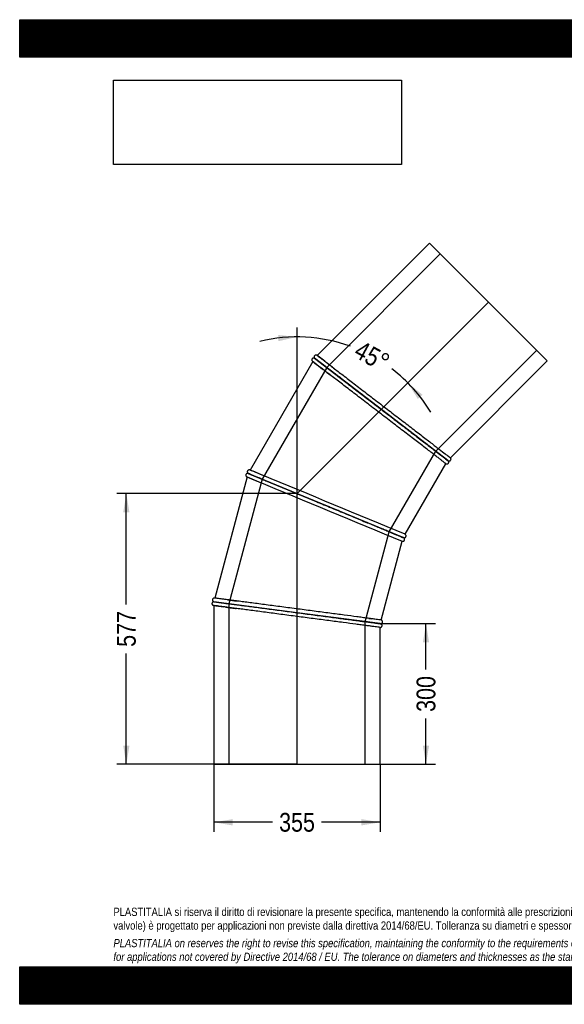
# Model space of a CAD drawing. Header units: millimetres. Extents: x 0 to 2970, y 0 to 2100.
# Tile 1 of 2: x 0 to 1162, y 0 to 2100. Entities that reach past the tile are written whole.
import ezdxf
from ezdxf.enums import TextEntityAlignment as Align
from ezdxf.lldxf.tags import DXFTag

# ---------------------------------------------------------------- set-up
doc = ezdxf.new("R2010")
doc.units = ezdxf.units.MM
doc.header["$LTSCALE"] = 10
for name, color, linetype in [('Default', 7, 'Continuous'), ('DV1_Default', 7, 'Continuous'), ('TUBO_X_GOMITO_45', 7, 'Continuous')]:
    doc.layers.add(name, color=color, linetype=linetype)
doc.styles.add('SEACAD_Arial_Narrow', font='ARIALN.TTF')
tags = doc.linetypes.add('HIDDEN2', pattern=[4.7625, 3.175, -1.5875]).pattern_tags.tags
tags[6:7] = [DXFTag(74, 4), DXFTag(75, 0), DXFTag(340, '0'), DXFTag(46, 0.0), DXFTag(50, 0.0), DXFTag(44, 0.0), DXFTag(45, 0.0)]
tags[4:5] = [DXFTag(74, 4), DXFTag(75, 0), DXFTag(340, '0'), DXFTag(46, 0.0), DXFTag(50, 0.0), DXFTag(44, 0.0), DXFTag(45, 0.0)]
tags = doc.linetypes.add('PHANTOM2', pattern=[31.75, 15.875, -3.175, 3.175, -3.175, 3.175, -3.175]).pattern_tags.tags
tags[14:15] = [DXFTag(74, 4), DXFTag(75, 0), DXFTag(340, '0'), DXFTag(46, 0.0), DXFTag(50, 0.0), DXFTag(44, 0.0), DXFTag(45, 0.0)]
tags[12:13] = [DXFTag(74, 4), DXFTag(75, 0), DXFTag(340, '0'), DXFTag(46, 0.0), DXFTag(50, 0.0), DXFTag(44, 0.0), DXFTag(45, 0.0)]
tags[10:11] = [DXFTag(74, 4), DXFTag(75, 0), DXFTag(340, '0'), DXFTag(46, 0.0), DXFTag(50, 0.0), DXFTag(44, 0.0), DXFTag(45, 0.0)]
tags[8:9] = [DXFTag(74, 4), DXFTag(75, 0), DXFTag(340, '0'), DXFTag(46, 0.0), DXFTag(50, 0.0), DXFTag(44, 0.0), DXFTag(45, 0.0)]
tags[6:7] = [DXFTag(74, 4), DXFTag(75, 0), DXFTag(340, '0'), DXFTag(46, 0.0), DXFTag(50, 0.0), DXFTag(44, 0.0), DXFTag(45, 0.0)]
tags[4:5] = [DXFTag(74, 4), DXFTag(75, 0), DXFTag(340, '0'), DXFTag(46, 0.0), DXFTag(50, 0.0), DXFTag(44, 0.0), DXFTag(45, 0.0)]
doc.dimstyles.new('Plastitalia', dxfattribs={"dimtxt": 40, "dimasz": 40, "dimexe": 20, "dimexo": 0, "dimgap": 10, "dimtad": 0, "dimdec": 0, "dimtxsty": 'SEACAD_Arial_Narrow', "dimblk1": '_SE_FILLED', "dimblk2": '_SE_FILLED', "dimsah": 1, "dimcen": 20, "dimadec": 0, "dimazin": 0, "dimtfac": 0.8, "dimtdec": 1, "dimtmove": 0, "dimatfit": 3, "dimfxl": 1, "dimtolj": 1, "dimarcsym": 0})
picture_1 = doc.add_image_def('image1.jpg', size_in_pixel=(4302, 1260))

# ---------------------------------------------------------------- blocks, each defined once
blk = doc.blocks.new('SE')
at = {"layer": 'DV1_Default', "color": 7, "linetype": 'PHANTOM2'}
for p in [(1000, 1497.6), (591.7, 511.9)]:
    blk.add_line(p, (591.7, 1089.3), dxfattribs=at)
at = {"layer": 'TUBO_X_GOMITO_45', "color": 7, "linetype": 'Continuous'}
for p, q in [((874.5, 1623.1), (635, 1383.6)), ((1125.5, 1372.1), (874.5, 1623.1)), ((625.3, 1371), (491.6, 1139.4)), ((628.5, 1378.2), (629.3, 1377.9)), ((771.6, 1268.8), (629.3, 1377.9)), ((629.4, 1377.9), (629.3, 1377.9)), ((629.3, 1377.9), (771.6, 1268.8)), ((629.3, 1377.9), (629.3, 1377.9)), ((919.1, 1165.6), (1125.5, 1372.1)), ((771.6, 1268.8), (771.6, 1268.8)), ((913.4, 1159.9), (771.6, 1268.8)), ((771.6, 1268.8), (771.6, 1268.8)), ((913.4, 1159.9), (775.7, 1265.6)), ((913.4, 1159.9), (913.4, 1159.9)), ((822.4, 1002.4), (909.4, 1153)), ((485.5, 1124.7), (416.3, 866.4)), ((486.7, 1132.5), (487.6, 1132.4)), ((487.6, 1132.5), (487.6, 1132.4)), ((653.2, 1063.8), (487.6, 1132.4)), ((487.6, 1132.4), (653.2, 1063.8)), ((487.6, 1132.4), (487.6, 1132.4)), ((653.2, 1063.8), (653.2, 1063.8)), ((818.4, 995.4), (653.2, 1063.8)), ((653.2, 1063.8), (653.2, 1063.8)), ((818.4, 995.4), (658.1, 1061.8)), ((771.3, 819.6), (816.3, 987.6)), ((818.4, 995.4), (818.4, 995.4)), ((592, 835.2), (414.2, 858.6)), ((414.2, 858.6), (414.2, 858.6)), ((592, 835.2), (414.2, 858.6)), ((414.2, 858.6), (414.2, 858.6)), ((414.2, 850.6), (414.2, 511.9)), ((592, 835.2), (592, 835.2)), ((769.2, 811.9), (592, 835.2)), ((592, 835.2), (592, 835.2)), ((769.2, 811.9), (592, 835.2)), ((769.2, 511.9), (769.2, 803.8)), ((414.2, 511.9), (769.2, 511.9))]:
    blk.add_line(p, q, dxfattribs=at)
at = {"layer": 'TUBO_X_GOMITO_45', "color": 7, "linetype": 'HIDDEN2'}
for p, q in [((897.3, 1600.3), (655.1, 1358.1)), ((887.6, 1179.7), (1102.8, 1394.8)), ((655.1, 1358.1), (517.6, 1120)), ((642.5, 1357.7), (647.8, 1353.7)), ((788.4, 1007.8), (887.6, 1179.7)), ((517.6, 1120), (446.4, 854.4)), ((505.5, 1116.3), (511.7, 1113.8)), ((737, 816.1), (788.4, 1007.8)), ((446.4, 854.4), (446.4, 511.9)), ((737, 511.9), (737, 816.1))]:
    blk.add_line(p, q, dxfattribs=at)
at = {"layer": 'TUBO_X_GOMITO_45', "color": 7, "linetype": 'Continuous'}
for centre, radius, start, end in [((2806.7, 4192.5), 3566.5, 232.2773, 232.6302), ((615.2, 1357.4), 24.7, 52.0419, 57.3702), ((-3176.6, -3612.8), 6284.3, 52.41307, 52.67019), ((4571.7, 5955.8), 6031.8, 232.41405, 232.6724), ((-1982.6, -4881.2), 6509.2, 67.41356, 67.66776), ((1862.3, 4414.7), 3566.5, 247.2773, 247.6302), ((479.2, 1109), 24.7, 67.0419, 72.3702), ((179913.9, 433835.4), 468436.9, 247.480732, 247.521898), ((-178606, -431708.3), 468436.9, 67.478102, 67.518435), ((3168, 6713.4), 6181.9, 247.41372, 247.67099), ((-415.4, -5589.5), 6509.2, 82.41356, 82.66776), ((835.7, 3952.5), 3130.5, 262.2445, 262.6493), ((1558.8, 6943.2), 6181.9, 262.41372, 262.67099), ((357.1, -2222.1), 3061.8, 82.2456, 82.6439)]:
    blk.add_arc(centre, radius, start, end, dxfattribs=at)
at = {"layer": 'TUBO_X_GOMITO_45', "color": 7, "linetype": 'HIDDEN2'}
for centre, radius, start, end in [((-3313.2, -3791.5), 6509.2, 52.41356, 52.4458), ((2864.4, 4267.3), 3660.9, 232.6082, 232.6321), ((-178606, -431708.3), 468436.9, 67.518435, 67.521898), ((179913.9, 433835.4), 468436.9, 247.478102, 247.480732), ((1898.7, 4501.8), 3660.9, 247.6082, 247.6321), ((-11.8, -4972.4), 5836.7, 82.51418, 82.62932)]:
    blk.add_arc(centre, radius, start, end, dxfattribs=at)
at = {"layer": 'TUBO_X_GOMITO_45', "color": 7, "linetype": 'Continuous'}
for points, knots in [([(628.5, 1378.2), (628.1, 1378.3), (627.5, 1378.5), (626.4, 1378.4), (625.5, 1378), (624.6, 1377.4), (624, 1376.8), (623.5, 1375.9), (623.3, 1374.9), (623.3, 1374), (623.5, 1373.1), (623.9, 1372.2), (624.3, 1371.8), (624.6, 1371.5)], [0, 0, 0, 0, 0.101767, 0.183454, 0.299217, 0.384734, 0.460415, 0.546466, 0.664105, 0.736485, 0.817598, 0.906207, 1, 1, 1, 1]), ([(634.2, 1384.2), (633.9, 1384.4), (633.3, 1384.7), (632, 1384.8), (630.8, 1384.6), (629.8, 1384), (629.2, 1383.4), (628.6, 1382.7), (628.3, 1381.9), (628.2, 1381), (628.2, 1380), (628.6, 1378.9), (629.1, 1378.3), (629.4, 1377.9)], [0, 0, 0, 0, 0.095069, 0.180283, 0.316281, 0.411659, 0.47699, 0.544307, 0.635368, 0.699911, 0.780944, 0.880914, 1, 1, 1, 1]), ([(771.6, 1268.8), (766.9, 1272.3), (762.3, 1275.9), (753, 1283), (748.4, 1286.5), (739.3, 1293.5), (734.8, 1297), (725.9, 1303.8), (721.5, 1307.2), (708.7, 1317.1), (700.4, 1323.4), (688.8, 1332.3), (685, 1335.2), (677.8, 1340.7), (674.4, 1343.4), (667.8, 1348.4), (664.6, 1350.9), (658.7, 1355.4), (656, 1357.5), (650.8, 1361.4), (648.4, 1363.3), (644.1, 1366.6), (642, 1368.2), (638.5, 1370.9), (636.9, 1372.2), (634.1, 1374.3), (633, 1375.1), (630.3, 1377.2), (629.3, 1377.9), (629.3, 1377.9)], [0, 0, 0, 0, 0.03125, 0.03125, 0.0625, 0.0625, 0.09375, 0.09375, 0.125, 0.125, 0.1875, 0.1875, 0.21875, 0.21875, 0.25, 0.25, 0.28125, 0.28125, 0.3125, 0.3125, 0.34375, 0.34375, 0.375, 0.375, 0.40625, 0.40625, 0.4375, 0.4375, 0.4996596, 0.4996596, 0.4996596, 0.4996596]), ([(629.3, 1377.9), (629.3, 1377.9), (629.3, 1377.9), (629.3, 1377.9), (629.6, 1377.7), (630.5, 1377), (631.2, 1376.4), (633, 1375), (634.2, 1374.1), (636.9, 1372), (638.5, 1370.8), (642.1, 1368.1), (644, 1366.6), (648.4, 1363.2), (650.8, 1361.4), (656.1, 1357.4), (658.9, 1355.2), (664.8, 1350.7), (668, 1348.2), (674.6, 1343.2), (678, 1340.5), (685.3, 1335), (689, 1332.1), (700.7, 1323.2), (708.9, 1316.8), (721.8, 1306.9), (726.2, 1303.5), (735.1, 1296.7), (739.6, 1293.3), (753.1, 1282.9), (762.3, 1275.9), (771.6, 1268.8)], [0.4996579, 0.4996579, 0.4996579, 0.4996579, 0.5, 0.5, 0.53125, 0.53125, 0.5625, 0.5625, 0.59375, 0.59375, 0.625, 0.625, 0.65625, 0.65625, 0.6875, 0.6875, 0.71875, 0.71875, 0.75, 0.75, 0.78125, 0.78125, 0.8125, 0.8125, 0.875, 0.875, 0.90625, 0.90625, 0.9375, 0.9375, 1, 1, 1, 1]), ([(656.9, 1366.8), (657.6, 1366.3), (658.3, 1365.7), (661.6, 1363.2), (664.4, 1361.1), (670.3, 1356.5), (673.5, 1354.1), (680.1, 1349), (683.5, 1346.4), (690.7, 1340.9), (694.5, 1338), (706.1, 1329.1), (714.3, 1322.8), (727.2, 1312.9), (731.6, 1309.5), (740.5, 1302.7), (745, 1299.2), (754.1, 1292.3), (758.7, 1288.7), (767.9, 1281.7), (772.5, 1278.2), (781.6, 1271.1), (786.2, 1267.6), (795.4, 1260.6), (800, 1257), (809.1, 1250.1), (813.6, 1246.6), (822.5, 1239.8), (826.9, 1236.4), (839.7, 1226.5), (848, 1220.2), (859.6, 1211.3), (863.4, 1208.4), (870.6, 1202.9), (874, 1200.2), (880.6, 1195.2), (883.8, 1192.7), (889.7, 1188.2), (892.4, 1186.1), (900.1, 1180.2), (904.5, 1176.8), (909.9, 1172.6), (911.5, 1171.4), (914.2, 1169.3), (915.4, 1168.5), (918.1, 1166.3), (919.1, 1165.6), (919.1, 1165.6)], [0.589521, 0.589521, 0.589521, 0.589521, 0.59375, 0.59375, 0.609375, 0.609375, 0.625, 0.625, 0.640625, 0.640625, 0.65625, 0.65625, 0.6875, 0.6875, 0.703125, 0.703125, 0.71875, 0.71875, 0.734375, 0.734375, 0.75, 0.75, 0.765625, 0.765625, 0.78125, 0.78125, 0.796875, 0.796875, 0.8125, 0.8125, 0.84375, 0.84375, 0.859375, 0.859375, 0.875, 0.875, 0.890625, 0.890625, 0.90625, 0.90625, 0.9375, 0.9375, 0.953125, 0.953125, 0.96875, 0.96875, 1, 1, 1, 1]), ([(909.4, 1153), (909.4, 1153), (909.1, 1153.2), (908.2, 1153.9), (907.5, 1154.4), (905.7, 1155.8), (904.5, 1156.7), (901.8, 1158.8), (900.3, 1160), (896.7, 1162.7), (894.7, 1164.2), (890.4, 1167.6), (888, 1169.4), (882.8, 1173.4), (880, 1175.5), (874, 1180.1), (870.9, 1182.5), (861, 1190.1), (853.8, 1195.6), (842.1, 1204.5), (838.1, 1207.6), (829.9, 1213.9), (825.7, 1217.1), (817.1, 1223.7), (812.7, 1227.1), (803.9, 1233.9), (799.4, 1237.3), (790.4, 1244.2), (785.9, 1247.7), (776.7, 1254.7), (772.1, 1258.3), (762.8, 1265.4), (758.2, 1269), (749, 1276), (744.3, 1279.6), (735.2, 1286.6), (730.7, 1290), (721.9, 1296.8), (717.5, 1300.2), (704.6, 1310.1), (696.3, 1316.4), (684.7, 1325.3), (681, 1328.2), (673.8, 1333.7), (670.3, 1336.4), (663.7, 1341.4), (660.6, 1343.9), (654.7, 1348.4), (652, 1350.5), (646.9, 1354.4), (644.5, 1356.2), (642.4, 1357.9)], [0, 0, 0, 0, 0.015625, 0.015625, 0.03125, 0.03125, 0.046875, 0.046875, 0.0625, 0.0625, 0.078125, 0.078125, 0.09375, 0.09375, 0.109375, 0.109375, 0.125, 0.125, 0.15625, 0.15625, 0.171875, 0.171875, 0.1875, 0.1875, 0.203125, 0.203125, 0.21875, 0.21875, 0.234375, 0.234375, 0.25, 0.25, 0.265625, 0.265625, 0.28125, 0.28125, 0.296875, 0.296875, 0.3125, 0.3125, 0.34375, 0.34375, 0.359375, 0.359375, 0.375, 0.375, 0.390625, 0.390625, 0.40625, 0.40625, 0.4215882, 0.4215882, 0.4215882, 0.4215882]), ([(892.2, 1176.2), (891.3, 1176.9), (890.4, 1177.6), (886.8, 1180.4), (884, 1182.5), (878.1, 1187.1), (874.9, 1189.5), (865, 1197.1), (857.8, 1202.6), (846.2, 1211.5), (842.2, 1214.6), (834, 1220.9), (829.8, 1224.1), (821.2, 1230.7), (816.8, 1234.1), (808, 1240.8), (803.5, 1244.2), (794.5, 1251.1), (790, 1254.6), (780.8, 1261.7), (776.2, 1265.2), (771.6, 1268.8)], [0.6756243, 0.6756243, 0.6756243, 0.6756243, 0.6875, 0.6875, 0.71875, 0.71875, 0.75, 0.75, 0.8125, 0.8125, 0.84375, 0.84375, 0.875, 0.875, 0.90625, 0.90625, 0.9375, 0.9375, 0.96875, 0.96875, 1, 1, 1, 1]), ([(771.6, 1268.8), (776.2, 1265.2), (780.8, 1261.7), (790.1, 1254.6), (794.7, 1251.1), (803.7, 1244.1), (808.2, 1240.6), (817.1, 1233.8), (821.5, 1230.5), (834.3, 1220.6), (842.6, 1214.3), (854.1, 1205.4), (857.9, 1202.5), (865.1, 1197), (868.5, 1194.4), (875.1, 1189.3), (878.2, 1186.9), (884.1, 1182.4), (886.9, 1180.3), (894.5, 1174.4), (898.9, 1171), (904.3, 1166.9), (905.9, 1165.7), (908.6, 1163.6), (909.7, 1162.7), (912.5, 1160.6), (913.4, 1159.9), (913.4, 1159.9)], [0, 0, 0, 0, 0.03125, 0.03125, 0.0625, 0.0625, 0.09375, 0.09375, 0.125, 0.125, 0.1875, 0.1875, 0.21875, 0.21875, 0.25, 0.25, 0.28125, 0.28125, 0.3125, 0.3125, 0.375, 0.375, 0.40625, 0.40625, 0.4375, 0.4375, 0.4996159, 0.4996159, 0.4996159, 0.4996159]), ([(914.8, 1158.6), (914.6, 1158.7), (914.4, 1158.9), (913.2, 1159.9), (911.6, 1161.2), (909.8, 1162.6), (907.9, 1164.1), (906.1, 1165.5), (904.3, 1166.8), (902.5, 1168.3), (900.4, 1169.8), (897.1, 1172.4), (892, 1176.3), (884.7, 1181.9), (876.5, 1188.2), (867.4, 1195.1), (857.6, 1202.6), (847.2, 1210.7), (836.1, 1219.1), (824.6, 1228), (812.6, 1237.2), (800.3, 1246.6), (788, 1256.1), (778.2, 1263.6), (773.2, 1267.5), (772, 1268.4)], [0, 0, 0, 0, 0.048196, 0.091636, 0.130337, 0.164312, 0.193573, 0.218128, 0.239635, 0.261302, 0.283211, 0.305361, 0.361703, 0.41839, 0.475079, 0.531771, 0.588465, 0.645162, 0.701862, 0.758563, 0.815267, 0.871971, 0.928678, 0.985383, 1, 1, 1, 1]), ([(909.3, 1153), (909.8, 1152.8), (910.6, 1152.4), (911.9, 1152.4), (912.9, 1152.7), (913.8, 1153.2), (914.6, 1154), (915.2, 1155.1), (915.4, 1156.3), (915.3, 1157.5), (915, 1158.2), (914.8, 1158.6)], [0, 0, 0, 0, 0.138019, 0.257344, 0.353882, 0.437817, 0.543627, 0.659236, 0.788572, 0.881375, 1, 1, 1, 1]), ([(914.2, 1159.4), (914.5, 1159.2), (915.1, 1158.9), (916.3, 1158.7), (917.5, 1158.9), (918.4, 1159.4), (919, 1159.9), (919.6, 1160.5), (920, 1161.4), (920.3, 1162.4), (920.2, 1163.5), (919.9, 1164.7), (919.4, 1165.3), (919, 1165.7)], [0, 0, 0, 0, 0.096032, 0.178526, 0.303685, 0.3868, 0.443164, 0.510361, 0.615242, 0.687581, 0.775891, 0.880803, 1, 1, 1, 1]), ([(490.7, 1139.8), (490.3, 1139.8), (489.7, 1140), (488.4, 1139.8), (487.3, 1139.3), (486.5, 1138.4), (486, 1137.7), (485.7, 1136.9), (485.6, 1136), (485.7, 1135.1), (486, 1134.2), (486.6, 1133.2), (487.3, 1132.7), (487.7, 1132.4)], [0, 0, 0, 0, 0.095069, 0.180283, 0.316281, 0.411659, 0.47699, 0.544307, 0.635368, 0.699911, 0.780944, 0.880914, 1, 1, 1, 1]), ([(486.7, 1132.5), (486.3, 1132.5), (485.7, 1132.5), (484.7, 1132.1), (483.8, 1131.5), (483.2, 1130.8), (482.8, 1130), (482.5, 1129), (482.5, 1128), (482.8, 1127), (483.2, 1126.3), (483.8, 1125.5), (484.3, 1125.2), (484.6, 1125)], [0, 0, 0, 0, 0.101767, 0.183454, 0.299217, 0.384734, 0.460415, 0.546466, 0.664105, 0.736485, 0.817598, 0.906207, 1, 1, 1, 1]), ([(487.6, 1132.4), (487.6, 1132.4), (487.6, 1132.4), (487.6, 1132.4), (487.9, 1132.3), (489, 1131.9), (489.8, 1131.5), (491.9, 1130.7), (493.3, 1130.1), (496.5, 1128.8), (498.3, 1128), (502.5, 1126.3), (504.8, 1125.3), (509.9, 1123.2), (512.7, 1122.1), (518.8, 1119.5), (522, 1118.2), (528.9, 1115.3), (532.6, 1113.8), (540.3, 1110.6), (544.3, 1108.9), (552.7, 1105.4), (557.1, 1103.6), (570.7, 1098), (580.3, 1094), (595.3, 1087.8), (600.4, 1085.7), (610.8, 1081.4), (616, 1079.2), (631.7, 1072.7), (642.4, 1068.3), (653.2, 1063.8)], [0.4996579, 0.4996579, 0.4996579, 0.4996579, 0.5, 0.5, 0.53125, 0.53125, 0.5625, 0.5625, 0.59375, 0.59375, 0.625, 0.625, 0.65625, 0.65625, 0.6875, 0.6875, 0.71875, 0.71875, 0.75, 0.75, 0.78125, 0.78125, 0.8125, 0.8125, 0.875, 0.875, 0.90625, 0.90625, 0.9375, 0.9375, 1, 1, 1, 1]), ([(487.6, 1132.4), (487.6, 1132.4), (487.6, 1132.4), (487.6, 1132.4), (487.9, 1132.3), (489, 1131.8), (489.8, 1131.5), (491.9, 1130.6), (493.3, 1130), (496.4, 1128.7), (498.3, 1128), (502.4, 1126.2), (504.7, 1125.3), (509.9, 1123.2), (512.7, 1122), (518.7, 1119.5), (522, 1118.1), (528.9, 1115.3), (532.6, 1113.8), (540.3, 1110.6), (544.3, 1108.9), (552.7, 1105.4), (557.1, 1103.6), (570.7, 1098), (580.3, 1094), (595.3, 1087.8), (600.4, 1085.7), (610.8, 1081.4), (616, 1079.2), (631.7, 1072.7), (642.4, 1068.3), (653.2, 1063.8)], [0.4996579, 0.4996579, 0.4996579, 0.4996579, 0.5, 0.5, 0.53125, 0.53125, 0.5625, 0.5625, 0.59375, 0.59375, 0.625, 0.625, 0.65625, 0.65625, 0.6875, 0.6875, 0.71875, 0.71875, 0.75, 0.75, 0.78125, 0.78125, 0.8125, 0.8125, 0.875, 0.875, 0.90625, 0.90625, 0.9375, 0.9375, 1, 1, 1, 1]), ([(653.2, 1063.8), (658.6, 1061.6), (664, 1059.3), (674.8, 1054.9), (680.1, 1052.7), (690.7, 1048.3), (695.9, 1046.1), (706.3, 1041.8), (711.4, 1039.7), (726.4, 1033.5), (735.9, 1029.6), (749.4, 1024), (753.8, 1022.2), (762.2, 1018.7), (766.2, 1017), (773.8, 1013.9), (777.5, 1012.4), (784.3, 1009.5), (787.5, 1008.2), (791.5, 1006.6), (792.4, 1006.2), (793.3, 1005.8)], [0, 0, 0, 0, 0.03125, 0.03125, 0.0625, 0.0625, 0.09375, 0.09375, 0.125, 0.125, 0.1875, 0.1875, 0.21875, 0.21875, 0.25, 0.25, 0.28125, 0.28125, 0.3125, 0.3125, 0.3222842, 0.3222842, 0.3222842, 0.3222842]), ([(653.2, 1063.8), (658.6, 1061.6), (664, 1059.3), (674.8, 1054.9), (680.1, 1052.7), (690.7, 1048.3), (695.9, 1046.1), (706.3, 1041.8), (711.4, 1039.7), (726.3, 1033.5), (735.9, 1029.5), (749.4, 1024), (753.8, 1022.2), (762.1, 1018.7), (766.1, 1017), (773.8, 1013.8), (777.5, 1012.3), (784.3, 1009.5), (787.5, 1008.2), (796.4, 1004.5), (801.6, 1002.3), (807.8, 999.7), (809.7, 999), (812.8, 997.7), (814.1, 997.1), (817.3, 995.8), (818.4, 995.4), (818.4, 995.4)], [0, 0, 0, 0, 0.03125, 0.03125, 0.0625, 0.0625, 0.09375, 0.09375, 0.125, 0.125, 0.1875, 0.1875, 0.21875, 0.21875, 0.25, 0.25, 0.28125, 0.28125, 0.3125, 0.3125, 0.375, 0.375, 0.40625, 0.40625, 0.4375, 0.4375, 0.4996159, 0.4996159, 0.4996159, 0.4996159]), ([(820.1, 994.4), (819.9, 994.5), (819.6, 994.7), (818.2, 995.3), (816.3, 996.1), (814.2, 997), (812, 998), (809.9, 998.8), (807.8, 999.7), (805.7, 1000.6), (803.3, 1001.6), (799.4, 1003.2), (793.5, 1005.7), (785, 1009.2), (775.4, 1013.1), (764.9, 1017.5), (753.5, 1022.2), (741.3, 1027.3), (728.5, 1032.6), (715, 1038.2), (701.1, 1043.9), (686.8, 1049.9), (672.3, 1055.8), (660.9, 1060.6), (655.1, 1063), (653.7, 1063.5)], [0, 0, 0, 0, 0.048196, 0.091636, 0.130337, 0.164312, 0.193573, 0.218128, 0.239635, 0.261302, 0.283211, 0.305361, 0.361703, 0.41839, 0.475079, 0.531771, 0.588465, 0.645162, 0.701862, 0.758563, 0.815267, 0.871971, 0.928678, 0.985383, 1, 1, 1, 1]), ([(816.2, 987.7), (816.7, 987.6), (817.6, 987.4), (818.9, 987.7), (819.8, 988.3), (820.5, 989), (821.1, 990), (821.4, 991.2), (821.3, 992.4), (820.8, 993.6), (820.4, 994.1), (820.1, 994.4)], [0, 0, 0, 0, 0.138019, 0.257344, 0.353882, 0.437817, 0.543627, 0.659236, 0.788572, 0.881375, 1, 1, 1, 1]), ([(819.3, 995), (819.7, 995), (820.3, 994.8), (821.5, 995), (822.6, 995.5), (823.4, 996.1), (823.8, 996.8), (824.2, 997.6), (824.4, 998.5), (824.4, 999.6), (824.1, 1000.6), (823.4, 1001.6), (822.8, 1002.1), (822.3, 1002.4)], [0, 0, 0, 0, 0.096032, 0.178526, 0.303685, 0.3868, 0.443164, 0.510361, 0.615242, 0.687581, 0.775891, 0.880803, 1, 1, 1, 1]), ([(415.3, 866.5), (414.9, 866.5), (414.3, 866.4), (413.1, 866), (412.2, 865.1), (411.6, 864.1), (411.3, 863.3), (411.2, 862.4), (411.3, 861.5), (411.7, 860.7), (412.2, 859.9), (413.1, 859.1), (413.8, 858.8), (414.3, 858.6)], [0, 0, 0, 0, 0.095069, 0.180283, 0.316281, 0.411659, 0.47699, 0.544307, 0.635368, 0.699911, 0.780944, 0.880914, 1, 1, 1, 1]), ([(771.3, 819.6), (771.3, 819.6), (771, 819.7), (769.9, 819.8), (769, 819.9), (766.7, 820.2), (765.3, 820.4), (761.9, 820.9), (759.9, 821.1), (755.5, 821.7), (753, 822), (747.5, 822.8), (744.5, 823.2), (738, 824), (734.6, 824.5), (727.2, 825.5), (723.2, 826), (710.9, 827.6), (701.8, 828.8), (687.3, 830.7), (682.3, 831.4), (672, 832.7), (666.8, 833.4), (656.1, 834.8), (650.6, 835.6), (639.5, 837), (633.9, 837.7), (622.7, 839.2), (617, 840), (605.6, 841.5), (599.8, 842.2), (588.2, 843.8), (582.4, 844.5), (570.9, 846.1), (565.1, 846.8), (553.7, 848.3), (548.1, 849), (537, 850.5), (531.5, 851.2), (515.4, 853.3), (505.1, 854.7), (490.6, 856.6), (485.9, 857.2), (476.9, 858.4), (472.6, 859), (464.3, 860.1), (460.4, 860.6), (453.1, 861.5), (449.6, 862), (445.7, 862.5), (445, 862.6), (444.4, 862.7)], [0, 0, 0, 0, 0.015625, 0.015625, 0.03125, 0.03125, 0.046875, 0.046875, 0.0625, 0.0625, 0.078125, 0.078125, 0.09375, 0.09375, 0.109375, 0.109375, 0.125, 0.125, 0.15625, 0.15625, 0.171875, 0.171875, 0.1875, 0.1875, 0.203125, 0.203125, 0.21875, 0.21875, 0.234375, 0.234375, 0.25, 0.25, 0.265625, 0.265625, 0.28125, 0.28125, 0.296875, 0.296875, 0.3125, 0.3125, 0.34375, 0.34375, 0.359375, 0.359375, 0.375, 0.375, 0.390625, 0.390625, 0.40625, 0.40625, 0.40959, 0.40959, 0.40959, 0.40959]), ([(414.3, 858.6), (413.9, 858.5), (413.2, 858.5), (412.1, 858), (411.2, 857.3), (410.7, 856.5), (410.4, 855.7), (410.2, 854.8), (410.2, 853.9), (410.6, 852.9), (411.1, 852), (412, 851.1), (412.8, 850.9), (413.3, 850.7)], [0, 0, 0, 0, 0.096032, 0.178526, 0.303685, 0.3868, 0.443164, 0.510361, 0.615242, 0.687581, 0.775891, 0.880803, 1, 1, 1, 1]), ([(414.2, 858.6), (414.2, 858.6), (414.2, 858.6), (414.2, 858.6), (414.5, 858.5), (415.7, 858.4), (416.6, 858.3), (418.9, 858), (420.3, 857.8), (423.7, 857.3), (425.7, 857.1), (430.2, 856.5), (432.6, 856.2), (438.1, 855.4), (441.1, 855), (447.7, 854.2), (451.1, 853.7), (458.6, 852.7), (462.5, 852.2), (470.8, 851.1), (475.1, 850.6), (484.1, 849.4), (488.8, 848.8), (503.4, 846.9), (513.7, 845.5), (529.8, 843.4), (535.3, 842.7), (546.4, 841.2), (552, 840.5), (568.9, 838.2), (580.3, 836.7), (592, 835.2)], [0.4996595, 0.4996595, 0.4996595, 0.4996595, 0.5, 0.5, 0.53125, 0.53125, 0.5625, 0.5625, 0.59375, 0.59375, 0.625, 0.625, 0.65625, 0.65625, 0.6875, 0.6875, 0.71875, 0.71875, 0.75, 0.75, 0.78125, 0.78125, 0.8125, 0.8125, 0.875, 0.875, 0.90625, 0.90625, 0.9375, 0.9375, 1, 1, 1, 1]), ([(414.2, 858.6), (414.2, 858.6), (414.2, 858.6), (414.2, 858.6), (414.5, 858.6), (415.7, 858.4), (416.6, 858.3), (418.9, 858), (420.3, 857.8), (423.7, 857.4), (425.7, 857.1), (430.2, 856.5), (432.6, 856.2), (438.1, 855.5), (441.1, 855.1), (447.7, 854.2), (451.1, 853.8), (458.6, 852.8), (462.5, 852.3), (470.8, 851.2), (475.1, 850.6), (484.1, 849.4), (488.8, 848.8), (503.4, 846.9), (513.7, 845.5), (529.8, 843.4), (535.3, 842.7), (546.4, 841.2), (552, 840.5), (568.9, 838.2), (580.4, 836.7), (592, 835.2)], [0.4996579, 0.4996579, 0.4996579, 0.4996579, 0.5, 0.5, 0.53125, 0.53125, 0.5625, 0.5625, 0.59375, 0.59375, 0.625, 0.625, 0.65625, 0.65625, 0.6875, 0.6875, 0.71875, 0.71875, 0.75, 0.75, 0.78125, 0.78125, 0.8125, 0.8125, 0.875, 0.875, 0.90625, 0.90625, 0.9375, 0.9375, 1, 1, 1, 1]), ([(769.2, 803.8), (769.2, 803.8), (768.9, 803.9), (767.8, 804), (766.9, 804.1), (764.6, 804.4), (763.2, 804.6), (759.8, 805.1), (757.8, 805.3), (753.4, 805.9), (750.9, 806.2), (745.5, 807), (742.5, 807.3), (736, 808.2), (732.5, 808.7), (725.1, 809.6), (721.2, 810.1), (708.8, 811.8), (699.7, 813), (685.2, 814.9), (680.2, 815.5), (670, 816.9), (664.7, 817.6), (654, 819), (648.5, 819.7), (637.5, 821.1), (631.9, 821.9), (620.6, 823.4), (615, 824.1), (603.5, 825.6), (597.7, 826.4), (586.1, 827.9), (580.3, 828.7), (568.8, 830.2), (563, 830.9), (551.7, 832.4), (546, 833.2), (534.9, 834.6), (529.5, 835.4), (513.4, 837.5), (503.1, 838.8), (488.6, 840.8), (483.9, 841.4), (474.9, 842.6), (470.5, 843.1), (462.3, 844.2), (458.4, 844.7), (451, 845.7), (447.6, 846.2), (441.2, 847), (438.3, 847.4), (435.7, 847.7)], [0, 0, 0, 0, 0.015625, 0.015625, 0.03125, 0.03125, 0.046875, 0.046875, 0.0625, 0.0625, 0.078125, 0.078125, 0.09375, 0.09375, 0.109375, 0.109375, 0.125, 0.125, 0.15625, 0.15625, 0.171875, 0.171875, 0.1875, 0.1875, 0.203125, 0.203125, 0.21875, 0.21875, 0.234375, 0.234375, 0.25, 0.25, 0.265625, 0.265625, 0.28125, 0.28125, 0.296875, 0.296875, 0.3125, 0.3125, 0.34375, 0.34375, 0.359375, 0.359375, 0.375, 0.375, 0.390625, 0.390625, 0.40625, 0.40625, 0.421413, 0.421413, 0.421413, 0.421413]), ([(592, 835.2), (597.8, 834.4), (603.6, 833.7), (615.1, 832.2), (620.8, 831.4), (632.2, 829.9), (637.8, 829.2), (648.9, 827.7), (654.4, 827), (670.4, 824.9), (680.7, 823.5), (695.2, 821.6), (699.9, 821), (708.9, 819.8), (713.2, 819.2), (721.4, 818.1), (725.3, 817.6), (732.7, 816.7), (736.1, 816.2), (740.9, 815.6), (742.5, 815.4), (744.1, 815.2)], [0, 0, 0, 0, 0.03125, 0.03125, 0.0625, 0.0625, 0.09375, 0.09375, 0.125, 0.125, 0.1875, 0.1875, 0.21875, 0.21875, 0.25, 0.25, 0.28125, 0.28125, 0.3125, 0.3125, 0.3285748, 0.3285748, 0.3285748, 0.3285748]), ([(592, 835.2), (597.8, 834.4), (603.6, 833.7), (615.1, 832.2), (620.8, 831.4), (632.2, 829.9), (637.8, 829.2), (648.9, 827.7), (654.4, 827), (670.4, 824.9), (680.7, 823.5), (695.2, 821.6), (699.9, 821), (708.9, 819.8), (713.2, 819.3), (721.4, 818.2), (725.3, 817.7), (732.7, 816.7), (736.1, 816.2), (740.3, 815.7), (741.3, 815.6), (742.2, 815.4)], [0, 0, 0, 0, 0.03125, 0.03125, 0.0625, 0.0625, 0.09375, 0.09375, 0.125, 0.125, 0.1875, 0.1875, 0.21875, 0.21875, 0.25, 0.25, 0.28125, 0.28125, 0.3125, 0.3125, 0.3222842, 0.3222842, 0.3222842, 0.3222842]), ([(770.2, 811.8), (770.6, 811.8), (771.2, 811.8), (772.4, 812.3), (773.3, 813), (773.8, 813.9), (774.1, 814.6), (774.3, 815.5), (774.2, 816.5), (773.9, 817.5), (773.4, 818.3), (772.5, 819.2), (771.7, 819.5), (771.2, 819.6)], [0, 0, 0, 0, 0.096032, 0.178526, 0.303685, 0.3868, 0.443164, 0.510361, 0.615242, 0.687581, 0.775891, 0.880803, 1, 1, 1, 1]), ([(769.1, 803.8), (769.5, 803.9), (770.2, 803.9), (771.4, 804.4), (772.3, 805.2), (772.9, 806.2), (773.2, 807.1), (773.3, 807.9), (773.1, 808.8), (772.8, 809.7), (772.3, 810.5), (771.4, 811.3), (770.7, 811.6), (770.2, 811.7)], [0, 0, 0, 0, 0.095069, 0.180283, 0.316281, 0.411659, 0.47699, 0.544307, 0.635368, 0.699911, 0.780944, 0.880914, 1, 1, 1, 1])]:
    blk.add_open_spline(points, degree=3, knots=knots, dxfattribs=at)
at = {"layer": 'TUBO_X_GOMITO_45', "color": 7, "linetype": 'HIDDEN2'}
for points in [[(625.4, 1370.9), (625.3, 1371), (625.2, 1371), (625.1, 1371.1)], [(634.8, 1383.8), (634.9, 1383.7), (635, 1383.6), (635.1, 1383.5)], [(778, 1263.8), (775.9, 1265.5), (773.7, 1267.1), (771.6, 1268.8)], [(854.2, 1205.3), (851.8, 1207.1), (849.5, 1208.9), (847.1, 1210.7)], [(891.8, 1176.5), (892.9, 1175.7), (893.9, 1174.9), (894.9, 1174.1)], [(913.6, 1159.8), (913.5, 1159.9), (913.4, 1160), (913.3, 1160)], [(913.3, 1160), (913.3, 1159.9), (913.4, 1159.9), (913.4, 1159.9)], [(491.4, 1139.5), (491.5, 1139.4), (491.6, 1139.4), (491.7, 1139.3)], [(485.6, 1124.6), (485.5, 1124.7), (485.4, 1124.7), (485.2, 1124.7)], [(514.7, 1121.2), (513.3, 1121.8), (511.9, 1122.3), (510.6, 1122.8)], [(653.2, 1063.8), (652.3, 1064.2), (651.4, 1064.5), (650.6, 1064.9)], [(660.7, 1060.7), (658.3, 1061.7), (655.7, 1062.8), (653.2, 1063.8)], [(796.9, 1004.3), (795.9, 1004.7), (794.8, 1005.2), (793.8, 1005.6)], [(818.6, 995.3), (818.5, 995.4), (818.4, 995.4), (818.3, 995.5)], [(416.1, 866.4), (416.2, 866.4), (416.3, 866.4), (416.4, 866.3)], [(414.3, 850.6), (414.2, 850.6), (414.1, 850.6), (414, 850.6)], [(435.3, 847.8), (435.5, 847.8), (435.6, 847.7), (435.8, 847.7)], [(744.7, 823.1), (746.9, 822.8), (749, 822.6), (750.9, 822.3)], [(746.2, 814.9), (745.1, 815.1), (743.9, 815.2), (742.8, 815.4)], [(769.5, 811.8), (769.4, 811.9), (769.2, 811.9), (769.1, 811.9)], [(769.1, 811.8), (769.2, 811.8), (769.4, 811.8), (769.5, 811.8)]]:
    blk.add_open_spline(points, degree=3, dxfattribs=at)
for points, knots in [([(642.4, 1357.9), (642.3, 1357.9), (642.3, 1357.9), (640, 1359.6), (638, 1361.2), (634.4, 1363.9), (632.9, 1365.2), (630.1, 1367.3), (629, 1368.1), (626.2, 1370.2), (625.3, 1371), (625.3, 1371)], [0.42158822, 0.42158822, 0.42158822, 0.42158822, 0.421875, 0.421875, 0.4375, 0.4375, 0.453125, 0.453125, 0.46875, 0.46875, 0.49995771, 0.49995771, 0.49995771, 0.49995771]), ([(635, 1383.6), (635, 1383.6), (635.2, 1383.4), (636.2, 1382.7), (636.8, 1382.2), (638.7, 1380.8), (639.8, 1379.9), (642.5, 1377.8), (644.1, 1376.6), (647.7, 1373.9), (649.6, 1372.4), (653.4, 1369.5), (655.1, 1368.2), (656.9, 1366.8)], [0.5000254, 0.5000254, 0.5000254, 0.5000254, 0.515625, 0.515625, 0.53125, 0.53125, 0.546875, 0.546875, 0.5625, 0.5625, 0.578125, 0.578125, 0.58952104, 0.58952104, 0.58952104, 0.58952104]), ([(673.4, 1354.2), (671.3, 1355.8), (669.3, 1357.3), (664.4, 1361), (661.7, 1363.1), (657.7, 1366.2), (656.4, 1367.2), (655.1, 1368.2)], [0.38049228, 0.38049228, 0.38049228, 0.38049228, 0.390625, 0.390625, 0.40625, 0.40625, 0.4148357, 0.4148357, 0.4148357, 0.4148357]), ([(639.6, 1360), (640.4, 1359.3), (641.3, 1358.7), (642.4, 1357.8), (642.6, 1357.7), (642.8, 1357.5)], [0.571884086, 0.571884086, 0.571884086, 0.571884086, 0.578125, 0.578125, 0.579760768, 0.579760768, 0.579760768, 0.579760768]), ([(648.2, 1353.4), (648.5, 1353.1), (648.9, 1352.8), (651.9, 1350.5), (654.7, 1348.4), (659.6, 1344.6), (661.6, 1343.1), (663.6, 1341.5)], [0.59135413, 0.59135413, 0.59135413, 0.59135413, 0.59375, 0.59375, 0.609375, 0.609375, 0.61941517, 0.61941517, 0.61941517, 0.61941517]), ([(871.9, 1191.8), (871.8, 1191.9), (871.7, 1191.9), (870.8, 1192.6), (870.1, 1193.1), (869.3, 1193.7)], [0.749158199, 0.749158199, 0.749158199, 0.749158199, 0.75, 0.75, 0.757069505, 0.757069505, 0.757069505, 0.757069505]), ([(913.2, 1160.1), (913.4, 1160), (913.4, 1160), (913.4, 1160), (913.2, 1160.1), (912.3, 1160.9), (911.6, 1161.4), (909.7, 1162.8), (908.6, 1163.7), (905.9, 1165.8), (904.3, 1167), (900.7, 1169.7), (898.8, 1171.2), (895.2, 1173.9), (893.8, 1175), (892.2, 1176.2)], [0.48308, 0.48308, 0.48308, 0.48308, 0.5, 0.5, 0.53125, 0.53125, 0.5625, 0.5625, 0.59375, 0.59375, 0.625, 0.625, 0.65625, 0.65625, 0.6756243, 0.6756243, 0.6756243, 0.6756243]), ([(491.4, 1130.8), (491.2, 1130.9), (491, 1131), (490.4, 1131.2), (490, 1131.4), (489.7, 1131.5)], [0.43144159, 0.43144159, 0.43144159, 0.43144159, 0.4375, 0.4375, 0.44855076, 0.44855076, 0.44855076, 0.44855076]), ([(793.3, 1005.8), (798.1, 1003.8), (802.2, 1002.1), (807.9, 999.8), (809.7, 999), (812.9, 997.7), (814.2, 997.2), (817.4, 995.9), (818.4, 995.4), (818.4, 995.4)], [0.3222842, 0.3222842, 0.3222842, 0.3222842, 0.375, 0.375, 0.40625, 0.40625, 0.4375, 0.4375, 0.4997446, 0.4997446, 0.4997446, 0.4997446]), ([(444.4, 862.7), (441.9, 863), (439.6, 863.3), (434.7, 863.9), (432.2, 864.3), (427.7, 864.9), (425.7, 865.1), (422.3, 865.6), (420.9, 865.8), (417.5, 866.2), (416.3, 866.4), (416.3, 866.4)], [0.40958996, 0.40958996, 0.40958996, 0.40958996, 0.421875, 0.421875, 0.4375, 0.4375, 0.453125, 0.453125, 0.46875, 0.46875, 0.49995932, 0.49995932, 0.49995932, 0.49995932]), ([(443.7, 862.8), (444.6, 862.7), (445.4, 862.5), (449.6, 862), (453.1, 861.5), (459.2, 860.7), (461.6, 860.4), (464.2, 860.1)], [0.5894439, 0.5894439, 0.5894439, 0.5894439, 0.59375, 0.59375, 0.609375, 0.609375, 0.61941714, 0.61941714, 0.61941714, 0.61941714]), ([(435.7, 847.7), (435.6, 847.8), (435.5, 847.8), (432.7, 848.1), (430.2, 848.5), (425.7, 849.1), (423.7, 849.3), (420.3, 849.8), (418.8, 850), (415.4, 850.4), (414.2, 850.6), (414.2, 850.6), (414.2, 850.6), (414.2, 850.6)], [0.42141303, 0.42141303, 0.42141303, 0.42141303, 0.421875, 0.421875, 0.4375, 0.4375, 0.453125, 0.453125, 0.46875, 0.46875, 0.5, 0.5, 0.5000254, 0.5000254, 0.5000254, 0.5000254]), ([(439.3, 847.3), (440.8, 847.1), (442.5, 846.8), (447.5, 846.2), (450.9, 845.7), (457, 844.9), (459.5, 844.6), (462.1, 844.2)], [0.58547577, 0.58547577, 0.58547577, 0.58547577, 0.59375, 0.59375, 0.609375, 0.609375, 0.61949799, 0.61949799, 0.61949799, 0.61949799]), ([(749.2, 814.5), (748.8, 814.5), (748.5, 814.6), (745.4, 815), (742.4, 815.4), (738.3, 815.9), (737.5, 816), (736.6, 816.1)], [0.65232695, 0.65232695, 0.65232695, 0.65232695, 0.65625, 0.65625, 0.6875, 0.6875, 0.69558095, 0.69558095, 0.69558095, 0.69558095]), ([(742.2, 815.4), (747.4, 814.8), (751.9, 814.2), (757.9, 813.4), (759.9, 813.1), (763.3, 812.7), (764.7, 812.5), (768.1, 812.1), (769.2, 811.9), (769.2, 811.9)], [0.3222842, 0.3222842, 0.3222842, 0.3222842, 0.375, 0.375, 0.40625, 0.40625, 0.4375, 0.4375, 0.4997446, 0.4997446, 0.4997446, 0.4997446]), ([(744.1, 815.2), (748.4, 814.6), (752.3, 814.1), (757.9, 813.3), (759.9, 813.1), (763.3, 812.6), (764.7, 812.4), (768.1, 812), (769.2, 811.8), (769.2, 811.8)], [0.3285748, 0.3285748, 0.3285748, 0.3285748, 0.375, 0.375, 0.40625, 0.40625, 0.4375, 0.4375, 0.4997419, 0.4997419, 0.4997419, 0.4997419])]:
    blk.add_open_spline(points, degree=3, knots=knots, dxfattribs=at)
at = {"layer": 'TUBO_X_GOMITO_45', "color": 7, "linetype": 'Continuous'}
for points in [[(913.4, 1159.9), (914, 1159.6), (914.4, 1159.1), (914.8, 1158.6)], [(818.4, 995.4), (819, 995.2), (819.6, 994.9), (820.1, 994.4)]]:
    blk.add_open_spline(points, degree=3, dxfattribs=at)
blk = doc.blocks.new('DMBLK77')
at = {"layer": 'Default', "linetype": 'Continuous'}
for points in [[(454.2, 381.5), (454.2, 394.9), (414.2, 388.2)], [(729.2, 381.5), (769.2, 388.2), (729.2, 394.9)]]:
    blk.add_hatch(color=7, dxfattribs=at).paths.add_polyline_path(points)
at = {"layer": 'Default', "color": 7, "linetype": 'Continuous'}
for p, q in [((414.2, 511.9), (414.2, 368.2)), ((769.2, 511.9), (769.2, 368.2)), ((539.5, 388.2), (414.2, 388.2)), ((769.2, 388.2), (643.9, 388.2))]:
    blk.add_line(p, q, dxfattribs=at)
at = {"layer": 'Default', "color": 7, "linetype": 'Continuous', "style": 'SEACAD_Arial_Narrow'}
blk.add_text('355', height=40, dxfattribs=at).set_placement((553.5, 408.2), align=Align.TOP_LEFT)
blk = doc.blocks.new('_SE_FILLED')
at = {"color": 0}
blk.add_line((0, 0), (-1, 0), dxfattribs=at)
blk.add_solid([(0, 0), (-1, -0.1665), (-1, 0.1665), (0, 0)], dxfattribs=at)
blk = doc.blocks.new('DMBLK78')
at = {"layer": 'Default', "linetype": 'Continuous'}
for points in [[(220.9, 1049.3), (234.2, 1049.3), (227.5, 1089.3)], [(220.9, 551.9), (227.5, 511.9), (234.2, 551.9)]]:
    blk.add_hatch(color=7, dxfattribs=at).paths.add_polyline_path(points)
at = {"layer": 'Default', "color": 7, "linetype": 'Continuous'}
for p, q in [((591.7, 1089.3), (207.5, 1089.3)), ((227.5, 852.8), (227.5, 1089.3)), ((227.5, 511.9), (227.5, 748.4)), ((591.7, 511.9), (207.5, 511.9))]:
    blk.add_line(p, q, dxfattribs=at)
at = {"layer": 'Default', "color": 7, "linetype": 'Continuous', "style": 'SEACAD_Arial_Narrow'}
blk.add_text('577', height=40, rotation=90, dxfattribs=at).set_placement((207.5, 762.4), align=Align.TOP_LEFT)
blk = doc.blocks.new('DMBLK79')
at = {"layer": 'Default', "linetype": 'Continuous'}
for points in [[(552.2, 1414.3), (591.7, 1423.3), (551.4, 1427.6)], [(859.5, 1300), (827.9, 1325.5), (849.5, 1291.2)]]:
    blk.add_hatch(color=7, dxfattribs=at).paths.add_polyline_path(points)
at = {"layer": 'Default', "color": 7, "linetype": 'Continuous'}
blk.add_line((591.7, 1089.3), (591.7, 1443.3), dxfattribs=at)
for start, end in [(70.0446, 103.7211), (31.2789, 52.7024)]:
    blk.add_arc((591.7, 1089.3), 334.1, start, end, dxfattribs=at)
at = {"layer": 'Default', "color": 7, "linetype": 'Continuous', "style": 'SEACAD_Arial_Narrow'}
blk.add_text('45°', height=40, rotation=331.3735, dxfattribs=at).set_placement((729.4, 1417.5), align=Align.TOP_LEFT)
blk = doc.blocks.new('DMBLK80')
at = {"layer": 'Default', "linetype": 'Continuous'}
for points in [[(873.5, 771.9), (866.8, 811.9), (860.2, 771.9)], [(873.5, 551.9), (860.2, 551.9), (866.8, 511.9)]]:
    blk.add_hatch(color=7, dxfattribs=at).paths.add_polyline_path(points)
at = {"layer": 'Default', "color": 7, "linetype": 'Continuous'}
for p, q in [((769.2, 811.9), (886.8, 811.9)), ((866.8, 714), (866.8, 811.9)), ((866.8, 511.9), (866.8, 609.7)), ((769.2, 511.9), (886.8, 511.9))]:
    blk.add_line(p, q, dxfattribs=at)
at = {"layer": 'Default', "color": 7, "linetype": 'Continuous', "style": 'SEACAD_Arial_Narrow'}
blk.add_text('300', height=40, rotation=90, dxfattribs=at).set_placement((846.8, 623.7), align=Align.TOP_LEFT)

msp = doc.modelspace()

# ---------------------------------------------------------------- hatches: boundary and pattern name
at = {"layer": 'Default', "linetype": 'Continuous'}
h = msp.add_hatch(dxfattribs=at)
h.set_pattern_fill('LINE', scale=0.629921, angle=45, style=0)
h.paths.add_polyline_path([(2970, 2020), (2970, 2100), (0, 2100), (0, 2020)])
for points in [[(2970, 2020), (2970, 2100), (0, 2100), (0, 2020)], [(2970, 0), (2970, 80), (0, 80), (0, 0)]]:
    msp.add_hatch(color=7, dxfattribs=at).paths.add_polyline_path(points)
h = msp.add_hatch(dxfattribs=at)
h.set_pattern_fill('LINE', scale=0.629921, angle=45, style=0)
h.paths.add_polyline_path([(2970, 0), (2970, 80), (0, 80), (0, 0)])

# ---------------------------------------------------------------- linework, layer by layer
at = {"layer": 'Default', "color": 7, "linetype": 'Continuous'}
for p, q in [((0, 2100), (2970, 2100)), ((0, 2020), (0, 2100)), ((2970, 2020), (0, 2020)), ((0, 80), (2970, 80)), ((0, 0), (0, 80)), ((2970, 0), (0, 0))]:
    msp.add_line(p, q, dxfattribs=at)

# ---------------------------------------------------------------- block references
at = {"layer": 'Default'}
msp.add_blockref('SE', (0, 0), dxfattribs=at)

# ---------------------------------------------------------------- texts
at = {"layer": 'Default', "insert": (200, 206), "char_height": 17.5, "width": 2570, "attachment_point": 1}
msp.add_mtext("{\\fArial Narrow|b0||i0||c0|p34;\\C7;\\H17.5;\\W1.;PLASTITALIA si riserva il diritto di revisionare la presente specifica, mantenendo la conformità alle prescrizioni del prodotto, senza alcun preavviso. In caso di assegnazione d'ordine si riserva di compiere una più dettagliata analisi tecnico/qualitativa. Il presente prodotto (ad esclusione delle \\P}{\\fArial Narrow|b0||i0||c0|p34;\\C7;\\H17.5;\\W1.;valvole) è progettato per applicazioni non previste dalla direttiva 2014/68/EU. Tolleranza su diametri e spessori come da normative se applicabile, su lunghezze ±5%, su angoli ±2°, se non diversamente specificato.\\P}{\\fArial Narrow|b0||i0||c0|p34;\\C7;\\H5.;\\W1.;   \\P}{\\fArial Narrow|b0||i1||c0|p34;\\C7;\\H17.5;\\W1.;PLASTITALIA on reserves the right to revise this specification, maintaining the conformity to the requirements of the product, without any notice. In case of assignation of order on will reserve to make a more detailed analysis technical/qualitative. This product (excluding valves) is designed \\P}{\\fArial Narrow|b0||i1||c0|p34;\\C7;\\H17.5;\\W1.;for applications not covered by Directive 2014/68 / EU. The tolerance on diameters and thicknesses as the standards if applicable, on lengths ± 5%, on angles ± 2 °, unless otherwise indicated.\\P}", dxfattribs=at)

# ---------------------------------------------------------------- dimensions: what is measured, and where the dimension line sits
at = {"layer": 'Default', "color": 7, "linetype": 'Continuous'}
dim = msp.add_angular_dim_2l(base=(719.6, 1397.9), line1=((591.7, 1089.3), (1000, 1497.6)), line2=((591.7, 1089.3), (591.7, 511.9)), text='\\A1;<>', dimstyle='Plastitalia', override={"dimadec": 1}, dxfattribs=at)
dim.commit()
dim.dimension.update_dxf_attribs({"geometry": 'DMBLK79', "text_midpoint": (751.8, 1382.5), "dimtype": 162})
for base, p1, p2, angle, picture, middle in [((227.5, 511.9), (591.7, 511.9), (591.7, 1089.3), 90, 'DMBLK78', (227.5, 800.6)), ((866.8, 511.9), (769.2, 511.9), (769.2, 811.9), 90, 'DMBLK80', (866.8, 661.9)), ((769.2, 388.2), (769.2, 511.9), (414.2, 511.9), 180, 'DMBLK77', (591.7, 388.2))]:
    dim = msp.add_linear_dim(base=base, p1=p1, p2=p2, angle=angle, text='\\A1;<>', dimstyle='Plastitalia', dxfattribs=at)
    dim.commit()
    dim.dimension.update_dxf_attribs({"geometry": picture, "text_midpoint": middle, "dimtype": 161})

# ---------------------------------------------------------------- pictures from other files: only their frames are drawn
image = msp.add_image(picture_1, insert=(200, 1791), size_in_units=(614.6, 180))
image.dxf.flags = 7

doc.saveas('drawing.dxf')
